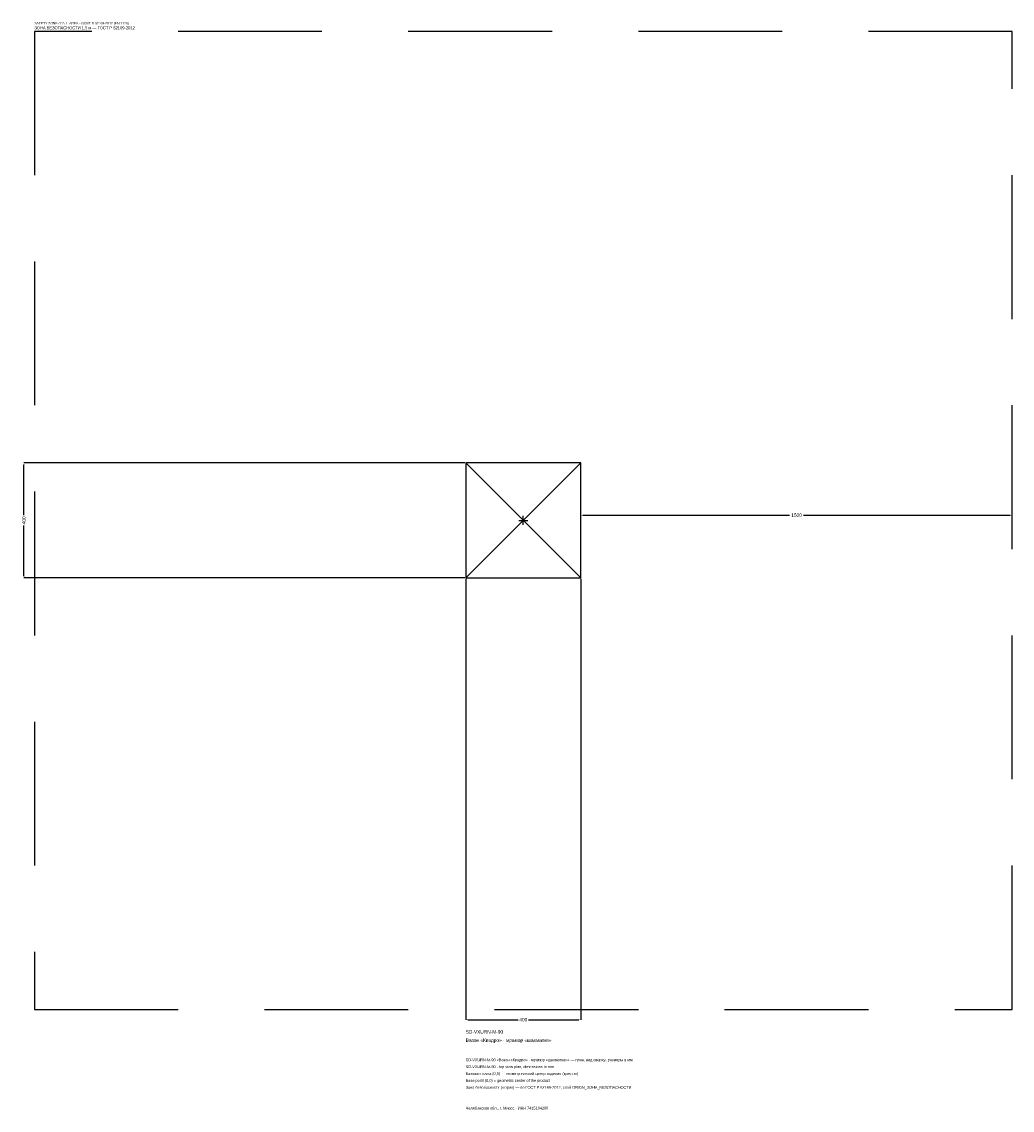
# Model space of a CAD drawing. Header units: metres. Extents: x -1744 to 1700, y -2050 to 1733.
import ezdxf

# ---------------------------------------------------------------- set-up
doc = ezdxf.new("R2010")
doc.units = ezdxf.units.M
doc.linetypes.add('DASHED', pattern=[800, 500, -300])
for name, color, linetype in [('ЗСК_ДАННЫЕ', 3, 'Continuous'), ('ЗСК_ЗОНА_БЕЗОПАСНОСТИ', 1, 'Continuous'), ('ЗСК_КОНТУР', 7, 'Continuous'), ('ЗСК_РАЗМЕРЫ', 8, 'Continuous')]:
    doc.layers.add(name, color=color, linetype=linetype)
doc.dimstyles.new('ORION', dxfattribs={"dimtxt": 12, "dimasz": 7.2, "dimexe": 1.25, "dimexo": 3.6, "dimtad": 1, "dimdec": 0, "dimcen": 2.5, "dimazin": 3, "dimtfac": 1, "dimtmove": 0, "dimatfit": 3})

# ---------------------------------------------------------------- blocks, each defined once
blk = doc.blocks.new('_CLOSEDFILLED')
at = {"color": 0, "linetype": 'BYBLOCK'}
blk.add_solid([(-1, 0.16), (0, 0), (-1, -0.16)], dxfattribs=at)
blk = doc.blocks.new('*D1')
for p, q in [((-200, -203.6), (-200, -1736)), ((200, -203.6), (200, -1736)), ((-192.8, -1736), (-18, -1736)), ((18, -1736), (192.8, -1736))]:
    blk.add_line(p, q)
at = {"layer": 'Defpoints'}
for p in [(-200, -200), (200, -200), (-200, -1736)]:
    blk.add_point(p, dxfattribs=at)
at = {"layer": 'ЗСК_РАЗМЕРЫ', "xscale": 7.199999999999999, "yscale": 7.199999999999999, "rotation": 180}
blk.add_blockref('_CLOSEDFILLED', (-200, -1736), dxfattribs=at)
at = {"layer": 'ЗСК_РАЗМЕРЫ', "xscale": 7.199999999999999, "yscale": 7.199999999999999}
blk.add_blockref('_CLOSEDFILLED', (200, -1736), dxfattribs=at)
at = {"layer": 'ЗСК_РАЗМЕРЫ', "insert": (0, -1736), "char_height": 12, "attachment_point": 5}
blk.add_mtext('400', dxfattribs=at)
blk = doc.blocks.new('*D2')
for p, q in [((-203.6, 200), (-1736, 200)), ((-1736, 18), (-1736, 192.8)), ((-1736, -192.8), (-1736, -18)), ((-203.6, -200), (-1736, -200))]:
    blk.add_line(p, q)
at = {"layer": 'Defpoints'}
for p in [(-200, 200), (-1736, -200), (-200, -200)]:
    blk.add_point(p, dxfattribs=at)
at = {"layer": 'ЗСК_РАЗМЕРЫ', "xscale": 7.199999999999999, "yscale": 7.199999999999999}
for p, rotation in [((-1736, 200), 90), ((-1736, -200), 270)]:
    blk.add_blockref('_CLOSEDFILLED', p, dxfattribs=dict(at, rotation=rotation))
at = {"layer": 'ЗСК_РАЗМЕРЫ', "insert": (-1736, 0), "char_height": 12, "attachment_point": 5, "rotation": 90}
blk.add_mtext('400', dxfattribs=at)
blk = doc.blocks.new('*D3')
for p, q in [((200, 3.6), (200, 18)), ((207.2, 18), (926, 18)), ((974, 18), (1692.8, 18)), ((1700, 3.6), (1700, 18))]:
    blk.add_line(p, q)
at = {"layer": 'Defpoints'}
for p in [(200, 18), (200, 0), (1700, 0)]:
    blk.add_point(p, dxfattribs=at)
at = {"layer": 'ЗСК_РАЗМЕРЫ', "xscale": 7.199999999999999, "yscale": 7.199999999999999, "rotation": 180}
blk.add_blockref('_CLOSEDFILLED', (200, 18), dxfattribs=at)
at = {"layer": 'ЗСК_РАЗМЕРЫ', "xscale": 7.199999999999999, "yscale": 7.199999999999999}
blk.add_blockref('_CLOSEDFILLED', (1700, 18), dxfattribs=at)
at = {"layer": 'ЗСК_РАЗМЕРЫ', "insert": (950, 18), "char_height": 12, "attachment_point": 5}
blk.add_mtext('1500', dxfattribs=at)
blk = doc.blocks.new('ОРИОН SD-VXURN-M-90 Вазон Квадро · мрамор шахматка')
at = {"layer": 'ЗСК_ЗОНА_БЕЗОПАСНОСТИ', "linetype": 'DASHED'}
blk.add_lwpolyline([(-1700, -1700), (1700, -1700), (1700, 1700), (-1700, 1700)], close=True, dxfattribs=at)
at = {"layer": 'ЗСК_КОНТУР'}
for p, q in [((-200, -200), (200, 200)), ((-200, 200), (200, -200))]:
    blk.add_line(p, q, dxfattribs=at)
blk.add_lwpolyline([(-200, -200), (200, -200), (200, 200), (-200, 200)], close=True, dxfattribs=at)
at = {"layer": 'ЗСК_РАЗМЕРЫ'}
for p, q in [((-16, 0), (16, 0)), ((0, -16), (0, 16))]:
    blk.add_line(p, q, dxfattribs=at)
at = {"layer": 'ЗСК_ДАННЫЕ'}
for tag, p in [('АРТИКУЛ', (-200, -1784)), ('НАИМЕНОВАНИЕ', (-200, -1812.8))]:
    blk.add_attdef(tag, p, '', height=12, dxfattribs=at)
at = {"layer": 'ЗСК_ДАННЫЕ', "flags": 1}
for tag, p in [('ПРОИЗВОДИТЕЛЬ', (-200, -1841.6)), ('ТЕЛЕФОН', (-200, -1870.4)), ('САЙТ', (-200, -1928)), ('АДРЕС', (-200, -1956.8)), ('РЕКВИЗИТЫ', (-200, -1985.6)), ('ГАБАРИТЫ', (-200, -2014.4)), ('ЗОНА_БЕЗОПАСНОСТИ', (-200, -2043.2))]:
    blk.add_attdef(tag, p, '', height=12, dxfattribs=at)
at = {"layer": 'ЗСК_ЗОНА_БЕЗОПАСНОСТИ', "color": 1}
for s, height, p in [('SAFETY ZONE / FALL AREA - GOST R 52169-2012 (EN 1176)', 8.4, (-1700, 1724)), ('ЗОНА БЕЗОПАСНОСТИ 1,5 м — ГОСТ Р 52169-2012', 10.2, (-1700, 1707.2))]:
    blk.add_text(s, height=height, dxfattribs=at).set_placement(p)
at = {"layer": 'ЗСК_РАЗМЕРЫ'}
dim = blk.add_linear_dim(base=(-1736, -200), p1=(-200, -200), p2=(-200, 200), angle=90, dimstyle='ORION', dxfattribs=at)
dim.commit()
dim.dimension.update_dxf_attribs({"geometry": '*D2', "text_midpoint": (-1736, 0)})
for base, p1, p2, picture, middle in [((200, 18), (200, 0), (1700, 0), '*D3', (950, 18)), ((-200, -1736), (-200, -200), (200, -200), '*D1', (0, -1736))]:
    dim = blk.add_linear_dim(base=base, p1=p1, p2=p2, dimstyle='ORION', dxfattribs=at)
    dim.commit()
    dim.dimension.update_dxf_attribs({"geometry": picture, "text_midpoint": middle})

msp = doc.modelspace()

# ---------------------------------------------------------------- block references
msp.add_blockref('ОРИОН SD-VXURN-M-90 Вазон Квадро · мрамор шахматка', (0, 0)).add_auto_attribs({'АРТИКУЛ': 'SD-VXURN-M-90', 'НАИМЕНОВАНИЕ': 'Вазон «Квадро» · мрамор «шахматка»'})

# ---------------------------------------------------------------- texts
at = {"layer": 'ЗСК_ДАННЫЕ', "color": 3}
for s, p in [('SD-VXURN-M-90 «Вазон «Квадро» · мрамор «шахматка»» — план, вид сверху, размеры в мм', (-200, -1880)), ('SD-VXURN-M-90 - top view plan, dimensions in mm', (-200, -1904)), ('Челябинская обл., г. Миасс · ИНН 7415104200', (-200, -2048))]:
    msp.add_text(s, height=9.6, dxfattribs=at).set_placement(p)
at = {"layer": 'ЗСК_ДАННЫЕ', "color": 7}
for s, p in [('Базовая точка (0,0) — геометрический центр изделия (крестик)', (-200, -1928)), ('Base point (0,0) = geometric center of the product', (-200, -1952))]:
    msp.add_text(s, height=9.6, dxfattribs=at).set_placement(p)
at = {"layer": 'ЗСК_ДАННЫЕ', "color": 1}
msp.add_text('Зона безопасности (штрих) — по ГОСТ Р 52169-2012, слой ORION_ЗОНА_БЕЗОПАСНОСТИ', height=9.6, dxfattribs=at).set_placement((-200, -1976))

doc.saveas('drawing.dxf')
